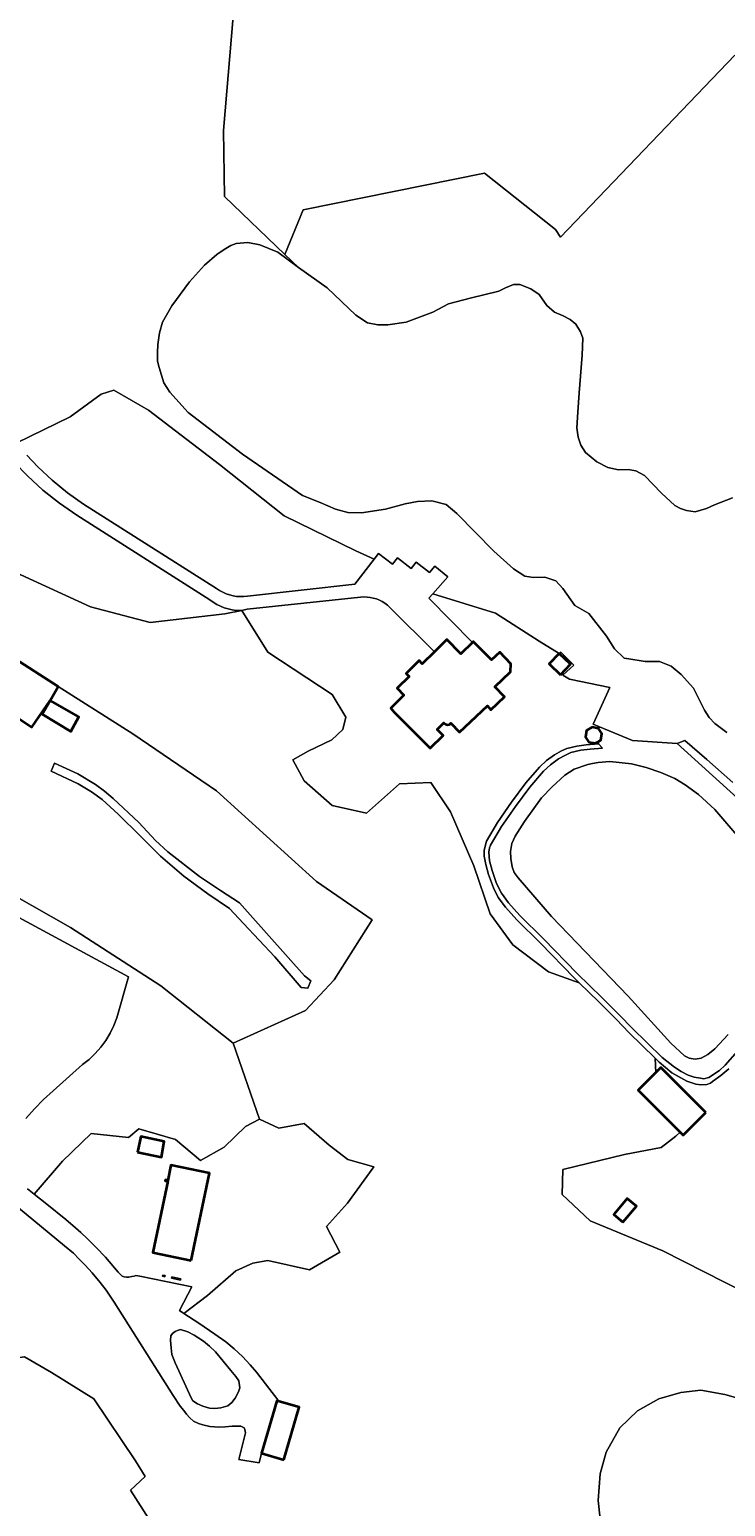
# Model space of a CAD drawing. Header units: metres. Extents: x 152737 to 157444, y 374779 to 378487.
# Tile 52 of 95: x 154667 to 154835, y 377407 to 377763. Entities that reach past the tile are written whole.
import ezdxf
from ezdxf.enums import TextEntityAlignment as Align

# ---------------------------------------------------------------- set-up
doc = ezdxf.new("R2010")
doc.units = ezdxf.units.M
for name, color, linetype, lineweight in [('B-XX-GR-BEPLANTING_CULTUUR_BODEMBEDEKKER-GV', 90, 'Continuous', 18), ('B-XX-IE-TERREINAFSCHEIDING-GV', 210, 'Continuous', 18), ('B-XX-OG-BEBOUWING-GV', 7, 'Continuous', 35), ('B-XX-OG-BEBOUWING-T18', 10, 'Continuous', 18), ('B-XX-OG-BEBOUWING_SCHUUR-GV', 7, 'Continuous', 35), ('B-XX-OG-TERREIN_CULTUURSCHEIDING-GV', 7, 'Continuous', 18), ('B-XX-OG-WATER_MEER-GV', 140, 'Continuous', 18), ('B-XX-OG-WATER_SLOOT-GV', 120, 'Continuous', 18), ('B-XX-OG-WEG-GV', 7, 'Continuous', 18)]:
    doc.layers.add(name, color=color, linetype=linetype, lineweight=lineweight)
doc.styles.add('NLCS-ISO-M-T18', font='NLCS-ISO.ttf', dxfattribs={"height": 1.8})

msp = doc.modelspace()

# ---------------------------------------------------------------- linework, layer by layer
at = {"layer": 'B-XX-GR-BEPLANTING_CULTUUR_BODEMBEDEKKER-GV'}
for points in [[(154837.439, 377577.725), (154822.956, 377590.867), (154812.158, 377591.615), (154804.258, 377594.882), (154803.949, 377594.513), (154804.764, 377593.268), (154804.525, 377591.674), (154803.869, 377591.3), (154803.979, 377590.778), (154804.932, 377589.784), (154801.952, 377589.541), (154799.687, 377589.244), (154797.296, 377588.687), (154796.009, 377588.082), (154794.337, 377587.147), (154792.414, 377585.753), (154790.689, 377584.168), (154787.378, 377580.352), (154783.951, 377575.691), (154780.592, 377570.837), (154777.941, 377566.318), (154777.655, 377565.694), (154777.51, 377564.646), (154777.706, 377562.577), (154778.348, 377560.21), (154779.402, 377557.11), (154780.542, 377554.793), (154782.267, 377552.422), (154784.976, 377549.352), (154790.711, 377543.737), (154798.825, 377535.372), (154804.822, 377529.567), (154809.042, 377525.354), (154812.077, 377522.16), (154819.329, 377515.078), (154822.317, 377512.779), (154823.89, 377511.766), (154825.656, 377510.887), (154827.091, 377510.391), (154828.588, 377510.091), (154829.433, 377509.975), (154830.595, 377510.319), (154833.162, 377511.982), (154834.569, 377513.237), (154837.497, 377516.658)], [(154835.252, 377520.663), (154832.064, 377517.238), (154830.335, 377515.848), (154828.729, 377514.914), (154827.305, 377514.696), (154825.875, 377514.932), (154824.698, 377515.497), (154821.47, 377518.558), (154811.102, 377529.871), (154792.628, 377549.094), (154784.626, 377558.499), (154783.633, 377559.781), (154783.157, 377561.135), (154782.8, 377563.14), (154782.772, 377564.826), (154783.066, 377566.712), (154783.881, 377568.476), (154786.158, 377572.016), (154790.216, 377577.79), (154792.767, 377580.426), (154795.835, 377583.265), (154798.147, 377584.665), (154801.436, 377585.821), (154802.548, 377586.037), (154803.927, 377586.306), (154806.678, 377586.555), (154811.943, 377585.927), (154815.459, 377585.076), (154819.046, 377583.902), (154822.378, 377582.399), (154824.933, 377580.884), (154828.083, 377578.6), (154832.034, 377574.967), (154837.389, 377568.762)]]:
    msp.add_lwpolyline(points, dxfattribs=at)
at = {"layer": 'B-XX-IE-TERREINAFSCHEIDING-GV'}
for points in [[(154698.828, 377462.628), (154698.762, 377462.318), (154699.364, 377462.189), (154699.429, 377462.502)], [(154701.025, 377462.166), (154700.956, 377461.858), (154703.093, 377461.403), (154703.159, 377461.716)]]:
    msp.add_lwpolyline(points, close=True, dxfattribs=at)
at = {"layer": 'B-XX-OG-BEBOUWING-GV'}
for points in [[(154764.366, 377612.984), (154761.462, 377610.126), (154760.679, 377610.908), (154757.574, 377607.801), (154758.332, 377607.045), (154755.425, 377604.185), (154757.044, 377602.546), (154753.86, 377599.359), (154754.695, 377598.445), (154758.213, 377594.893), (154763.345, 377589.71), (154766.459, 377592.799), (154765.04, 377594.23), (154766.681, 377595.857), (154767.037, 377595.514), (154767.513, 377595.374), (154768.001, 377595.469), (154768.367, 377595.747), (154770.413, 377593.575), (154777.156, 377599.926), (154778.031, 377598.997), (154781.331, 377602.105), (154779.002, 377604.578), (154782.783, 377608.14), (154782.858, 377610.123), (154780.152, 377612.933), (154778.199, 377611.053), (154777.293, 377611.963), (154773.765, 377615.503), (154773.54, 377615.28), (154770.784, 377612.544), (154767.405, 377615.974)], [(154660.258, 377608.675), (154658.385, 377605.695), (154658.654, 377605.527), (154656.396, 377602.008), (154667.276, 377594.798), (154671.693, 377601.248), (154673.565, 377604.649), (154662.063, 377612.042), (154659.955, 377608.909)], [(154671.693, 377601.248), (154669.737, 377597.965), (154676.64, 377593.751), (154678.562, 377597.303)], [(154829.893, 377501.848), (154819.014, 377512.698), (154817.813, 377511.494), (154813.542, 377507.211), (154823.704, 377497.077), (154824.421, 377496.361)], [(154692.764, 377492.239), (154698.532, 377491.064), (154699.21, 377494.881), (154693.509, 377496.023)], [(154705.726, 377466.131), (154710.098, 377487.164), (154700.815, 377489.094), (154700.059, 377485.457), (154699.479, 377485.578), (154699.44, 377485.383), (154700.019, 377485.263), (154696.443, 377468.061)], [(154728.015, 377418.074), (154731.724, 377430.724), (154726.374, 377432.237), (154722.632, 377419.62)]]:
    msp.add_lwpolyline(points, close=True, dxfattribs=at)
at = {"layer": 'B-XX-OG-BEBOUWING_SCHUUR-GV'}
for points in [[(154794.772, 377607.449), (154797.227, 377609.985), (154794.522, 377612.604), (154792.066, 377610.067)], [(154803.869, 377591.3), (154804.525, 377591.674), (154804.764, 377593.268), (154803.949, 377594.513), (154802.42, 377594.819), (154801.109, 377594.003), (154800.87, 377592.41), (154801.684, 377591.231), (154803.212, 377590.925)], [(154809.835, 377475.391), (154813.113, 377479.243), (154810.922, 377481.106), (154807.644, 377477.254)]]:
    msp.add_lwpolyline(points, close=True, dxfattribs=at)
at = {"layer": 'B-XX-OG-TERREIN_CULTUURSCHEIDING-GV'}
for points in [[(154834.908, 377593.52), (154832.062, 377595.708), (154830.669, 377597.127), (154829.559, 377598.911), (154826.878, 377604.236), (154823.942, 377607.504), (154821.53, 377609.555), (154818.702, 377610.662), (154815.242, 377610.678), (154811.269, 377611.262), (154810.184, 377611.461), (154807.841, 377613.729), (154805.917, 377616.797), (154801.649, 377622.241), (154798.23, 377624.203), (154795.353, 377628.264), (154793.665, 377630.111), (154791.056, 377631.005), (154788.318, 377630.961), (154786.224, 377631.215), (154783.455, 377633.044), (154778.702, 377637.291), (154769.762, 377646.335), (154767.204, 377648.528), (154763.73, 377649.408), (154760.273, 377649.28), (154757.327, 377648.727), (154752.591, 377647.425), (154746.768, 377646.538), (154743.523, 377646.629), (154740.555, 377647.446), (154736.782, 377649.042), (154732.574, 377650.74), (154718.07, 377660.666), (154704.934, 377670.723), (154700.53, 377675.624), (154699.124, 377677.908), (154697.983, 377681.565), (154697.597, 377683.144), (154697.564, 377685.161), (154697.677, 377687.109), (154698.064, 377689.926), (154698.742, 377692.532), (154701.063, 377696.502), (154705.251, 377702.278), (154708.883, 377706.293), (154711.889, 377708.872), (154713.621, 377710.068), (154715.293, 377711.003), (154716.517, 377711.477), (154719.367, 377711.718), (154722.23, 377711.18), (154726.604, 377709.435), (154731.556, 377705.741), (154728.264, 377708.896), (154713.713, 377722.842), (154713.476, 377738.752), (154716.931, 377779.632)], [(154716.931, 377779.632), (154713.476, 377738.752), (154713.713, 377722.842), (154728.264, 377708.896), (154732.703, 377719.638), (154776.471, 377728.474), (154793.568, 377714.863), (154794.832, 377713), (154836.901, 377756.921)], [(154836.901, 377756.921), (154794.832, 377713), (154793.568, 377714.863), (154776.471, 377728.474), (154732.703, 377719.638), (154728.264, 377708.896), (154731.556, 377705.741), (154738.485, 377700.807), (154745.402, 377694.238), (154748.223, 377692.338), (154750.694, 377691.924), (154753.159, 377691.899), (154757.559, 377692.555), (154764.007, 377694.93), (154767.802, 377696.937), (154773.033, 377698.32), (154779.947, 377699.989), (154781.555, 377700.793), (154783.488, 377701.603), (154784.979, 377701.627), (154787.656, 377700.568), (154789.689, 377699.174), (154791.548, 377696.545), (154793.326, 377694.952), (154795.415, 377694.078), (154797.182, 377693.134), (154798.497, 377692.052), (154799.63, 377690.19), (154800.239, 377688.643), (154800.046, 377684.553), (154799.35, 377675.461), (154798.971, 377670.849), (154798.774, 377667.019), (154799.069, 377664.819), (154799.749, 377662.884), (154800.816, 377661.085), (154803.578, 377658.795), (154806.194, 377657.475), (154808.797, 377656.934), (154811.132, 377656.972), (154813.018, 377656.678), (154815.047, 377655.543), (154819.203, 377651.265), (154822.429, 377648.334), (154823.738, 377647.576), (154825.238, 377647.082), (154827.319, 377646.791), (154830.031, 377647.549), (154831.961, 377648.488), (154836.344, 377650.181)], [(154663.628, 377663.431), (154676.452, 377669.671), (154683.943, 377675.143), (154687.049, 377676.086), (154695.376, 377671.316), (154712.533, 377658.218), (154728.118, 377645.763), (154745.422, 377637.349), (154749.855, 377635.368), (154750.91, 377636.74), (154754.29, 377634.17), (154755.44, 377635.69), (154758.81, 377633.09), (154760.01, 377634.65), (154763.21, 377632.1), (154764.45, 377633.69), (154767.66, 377631.11), (154763.984, 377627.004), (154779.109, 377622.29), (154789.697, 377615.551), (154794.522, 377612.604), (154794.867, 377612.947), (154797.988, 377609.804), (154795.391, 377607.398), (154797, 377606.394), (154806.751, 377604.384), (154802.728, 377595.514), (154804.258, 377594.882), (154812.158, 377591.615), (154822.956, 377590.867), (154824.84, 377591.566), (154830.154, 377586.971), (154836.374, 377581.498)], [(154666.057, 377660.429), (154668.698, 377657.612), (154672.184, 377654.37), (154675.872, 377651.359), (154679.746, 377648.592), (154711.8, 377628.25), (154712.535, 377627.768), (154713.307, 377627.349), (154714.113, 377626.997), (154714.945, 377626.715), (154715.799, 377626.505), (154716.667, 377626.367), (154717.543, 377626.304), (154718.422, 377626.315), (154719.297, 377626.4), (154745.22, 377629.34), (154749.855, 377635.368), (154745.422, 377637.349), (154728.118, 377645.763), (154712.533, 377658.218), (154695.376, 377671.316), (154687.049, 377676.086), (154683.943, 377675.143), (154676.452, 377669.671), (154663.628, 377663.431)], [(154884.253, 377435.607), (154819.51, 377468.443), (154802.002, 377475.739), (154795.21, 377482.094), (154795.335, 377488.116), (154810.214, 377491.702), (154819.105, 377493.407), (154822.627, 377496.14), (154823.704, 377497.077), (154813.542, 377507.211), (154817.813, 377511.494), (154817.656, 377514.932), (154811.338, 377521.103), (154808.303, 377524.297), (154804.083, 377528.51), (154799.309, 377533.131), (154791.886, 377535.771), (154783.307, 377542.32), (154777.835, 377549.811), (154773.857, 377561.34), (154768.294, 377574.403), (154763.497, 377581.46), (154755.923, 377581.114), (154748.011, 377574.074), (154739.732, 377575.946), (154732.947, 377581.855), (154730.189, 377586.938), (154733.946, 377589.006), (154739.66, 377591.782), (154742.321, 377594.261), (154742.997, 377597.237), (154739.743, 377602.7), (154724.193, 377612.926), (154717.917, 377622.992), (154713.788, 377622.121), (154695.763, 377620.044), (154681.433, 377623.824), (154664.586, 377631.577)], [(154698.355, 377532.416), (154676.605, 377546.501), (154643.25, 377565.394), (154632.818, 377586.502), (154623.989, 377600.848), (154612.936, 377596.043), (154607.809, 377598.622), (154605.507, 377604.442), (154604.044, 377609.391), (154605.013, 377616.854), (154614.308, 377627.862), (154615.672, 377627.598), (154617.366, 377627.961), (154617.79, 377628.928)], [(154617.79, 377628.928), (154617.366, 377627.961), (154615.672, 377627.598), (154614.308, 377627.862), (154605.013, 377616.854), (154604.044, 377609.391), (154605.507, 377604.442), (154607.809, 377598.622), (154612.936, 377596.043), (154623.989, 377600.848), (154632.818, 377586.502), (154643.25, 377565.394), (154676.605, 377546.501), (154698.355, 377532.416), (154715.783, 377518.604), (154733.317, 377526.459), (154740.233, 377533.827)], [(154662.063, 377612.042), (154673.565, 377604.649), (154691.58, 377593.238), (154711.789, 377579.477), (154735.962, 377557.548), (154749.363, 377548.307), (154740.233, 377533.827), (154733.317, 377526.459), (154715.783, 377518.604), (154722.199, 377500.258), (154726.848, 377498.027), (154732.979, 377499.201), (154738.984, 377493.932), (154743.455, 377490.53), (154749.728, 377488.729), (154743.388, 377479.926), (154738.317, 377474.323), (154741.529, 377468.163), (154734.238, 377463.856), (154724.153, 377466.128), (154720.601, 377465.465), (154716.482, 377463.667), (154709.664, 377457.704), (154703.954, 377453.382), (154707.533, 377451.016), (154711.398, 377448.32), (154714.055, 377446.487), (154716.077, 377444.795), (154718.076, 377442.962), (154719.886, 377440.964), (154721.485, 377439.155), (154726.587, 377432.536), (154726.374, 377432.237), (154731.724, 377430.724), (154728.015, 377418.074), (154722.632, 377419.62), (154722.096, 377417.285), (154717.206, 377418.154), (154718.781, 377424.523), (154718.64, 377425.369), (154718.499, 377425.721), (154717.699, 377426.191), (154715.582, 377426.17), (154713.921, 377425.979), (154712.264, 377425.95), (154711.323, 377425.98), (154710.191, 377426.083), (154708.486, 377426.509), (154707.472, 377426.832), (154706.266, 377427.361), (154705.369, 377428.169), (154704.546, 377429.08), (154703.885, 377429.917), (154703.061, 377430.975), (154701.359, 377433.549), (154687.09, 377456.091), (154685.211, 377458.981), (154683.742, 377460.787), (154681.78, 377463.19), (154680.142, 377464.972), (154678.673, 377466.488), (154677.275, 377467.861), (154675.131, 377469.667), (154664.037, 377478.834)], [(154740.233, 377533.827), (154749.363, 377548.307), (154735.962, 377557.548), (154711.789, 377579.477), (154691.58, 377593.238), (154673.565, 377604.649), (154671.693, 377601.248), (154667.276, 377594.798), (154656.396, 377602.008)], [(154659.146, 377551.504), (154690.568, 377534.54), (154687.719, 377524.7), (154687.005, 377522.801), (154686.122, 377520.973), (154685.08, 377519.232), (154683.885, 377517.591), (154682.548, 377516.065), (154681.079, 377514.664), (154679.491, 377513.401), (154672.424, 377507.093), (154670.091, 377504.983), (154667.887, 377502.738), (154665.822, 377500.365)], [(154665.822, 377500.365), (154667.887, 377502.738), (154670.091, 377504.983), (154672.424, 377507.093), (154679.491, 377513.401), (154681.079, 377514.664), (154682.548, 377516.065), (154683.885, 377517.591), (154685.08, 377519.232), (154686.122, 377520.973), (154687.005, 377522.801), (154687.719, 377524.7), (154690.568, 377534.54), (154659.146, 377551.504)], [(154666.188, 377483.418), (154667.782, 377482.172), (154674.658, 377490.13), (154681.531, 377496.733), (154690.539, 377495.799), (154693.075, 377497.867), (154701.883, 377495.332), (154707.948, 377490.225), (154713.661, 377493.489), (154718.769, 377498.472), (154722.199, 377500.258), (154715.783, 377518.604), (154698.355, 377532.416)], [(154835.416, 377512.349), (154833.495, 377510.761), (154831.508, 377509.301), (154830.996, 377508.904), (154830.092, 377508.63), (154828.667, 377508.542), (154827.432, 377508.651), (154825.28, 377509.395), (154821.68, 377511.412), (154818.589, 377514.021), (154817.656, 377514.932), (154817.813, 377511.494), (154819.014, 377512.698), (154829.893, 377501.848), (154824.421, 377496.361), (154823.704, 377497.077), (154822.627, 377496.14), (154819.105, 377493.407), (154810.214, 377491.702), (154795.335, 377488.116), (154795.21, 377482.094), (154802.002, 377475.739), (154819.51, 377468.443), (154884.253, 377435.607)], [(154642.21, 377394.637), (154625.659, 377412.591), (154625.025, 377417.066), (154641.32, 377432.189), (154655.475, 377441.454), (154665.493, 377442.867), (154671.975, 377439.099), (154682.229, 377432.74), (154692.247, 377417.784), (154694.604, 377414.015), (154691.068, 377410.718), (154700.497, 377395.998)], [(154838.909, 377367.529), (154832.186, 377362.767), (154827.167, 377359.212), (154825.946, 377355.913), (154822.976, 377347.892), (154817.581, 377347.805), (154816.576, 377345.593), (154799.754, 377353.237), (154801.123, 377356.249), (154796.446, 377358.374), (154797.313, 377360.281), (154794.509, 377368.682), (154806.068, 377388.248), (154803.868, 377408.215), (154804.356, 377414.622), (154805.812, 377419.861), (154809.154, 377425.722), (154813.354, 377429.82), (154818.521, 377432.748), (154823.829, 377434.256), (154828.679, 377434.809), (154834.502, 377433.837), (154839.861, 377432.265)], [(154839.861, 377432.265), (154834.502, 377433.837), (154828.679, 377434.809), (154823.829, 377434.256), (154818.521, 377432.748), (154813.354, 377429.82), (154809.154, 377425.722), (154805.812, 377419.861), (154804.356, 377414.622), (154803.868, 377408.215), (154806.068, 377388.248), (154794.509, 377368.682), (154797.313, 377360.281), (154800.819, 377367.997), (154822.318, 377358.228), (154817.581, 377347.805), (154822.976, 377347.892), (154825.946, 377355.913), (154827.167, 377359.212), (154832.186, 377362.767), (154838.909, 377367.529)]]:
    msp.add_lwpolyline(points, dxfattribs=at)
for points in [[(154715.586, 377623.122), (154714.618, 377623.334), (154713.671, 377623.626), (154712.752, 377623.995), (154711.866, 377624.44), (154711.02, 377624.956), (154710.22, 377625.54), (154678.065, 377645.983), (154673.89, 377648.854), (154669.928, 377652.013), (154666.198, 377655.442), (154665.14, 377656.517), (154664.118, 377657.626), (154658.019, 377651.535), (154653.673, 377644.553), (154656.237, 377637.684), (154664.586, 377631.577), (154681.433, 377623.824), (154695.763, 377620.044), (154713.788, 377622.121), (154717.917, 377622.992), (154716.568, 377622.99)], [(154761.462, 377610.126), (154764.366, 377612.984), (154753.631, 377623.701), (154753.06, 377624.222), (154752.445, 377624.691), (154751.791, 377625.103), (154751.103, 377625.455), (154750.386, 377625.744), (154749.646, 377625.969), (154748.889, 377626.127), (154748.121, 377626.217), (154747.349, 377626.238), (154746.577, 377626.191), (154719.239, 377623.27), (154717.917, 377622.992), (154724.193, 377612.926), (154739.743, 377602.7), (154742.997, 377597.237), (154742.321, 377594.261), (154739.66, 377591.782), (154733.946, 377589.006), (154730.189, 377586.938), (154732.947, 377581.855), (154739.732, 377575.946), (154748.011, 377574.074), (154755.923, 377581.114), (154763.497, 377581.46), (154768.294, 377574.403), (154773.857, 377561.34), (154777.835, 377549.811), (154783.307, 377542.32), (154791.886, 377535.771), (154799.309, 377533.131), (154798.086, 377534.315), (154789.972, 377542.68), (154784.237, 377548.295), (154781.528, 377551.365), (154779.803, 377553.736), (154778.663, 377556.053), (154777.443, 377559.276), (154776.82, 377561.666), (154776.398, 377563.67), (154776.374, 377565.162), (154776.988, 377567.312), (154779.639, 377571.831), (154782.998, 377576.685), (154786.425, 377581.346), (154789.736, 377585.162), (154791.461, 377586.747), (154793.384, 377588.141), (154795.056, 377589.076), (154796.343, 377589.681), (154798.734, 377590.238), (154800.999, 377590.535), (154803.979, 377590.778), (154803.869, 377591.3), (154804.525, 377591.674), (154804.764, 377593.268), (154803.949, 377594.513), (154804.258, 377594.882), (154802.728, 377595.514), (154806.751, 377604.384), (154797, 377606.394), (154795.391, 377607.398), (154797.988, 377609.804), (154794.867, 377612.947), (154794.522, 377612.604), (154789.697, 377615.551), (154779.109, 377622.29), (154763.984, 377627.004), (154763.04, 377625.95), (154773.54, 377615.28), (154773.765, 377615.503), (154777.293, 377611.963), (154778.199, 377611.053), (154780.152, 377612.933), (154782.858, 377610.123), (154782.783, 377608.14), (154779.002, 377604.578), (154781.331, 377602.105), (154778.031, 377598.997), (154777.156, 377599.926), (154770.413, 377593.575), (154768.367, 377595.747), (154768.001, 377595.469), (154767.513, 377595.374), (154767.037, 377595.514), (154766.681, 377595.857), (154765.04, 377594.23), (154766.459, 377592.799), (154763.345, 377589.71), (154758.213, 377594.893), (154754.695, 377598.445), (154753.86, 377599.359), (154757.044, 377602.546), (154755.425, 377604.185), (154758.332, 377607.045), (154757.574, 377607.801), (154760.679, 377610.908)], [(154671.693, 377601.248), (154678.562, 377597.303), (154676.64, 377593.751), (154669.737, 377597.965)], [(154678.329, 377583.541), (154682.601, 377580.946), (154684.736, 377579.356), (154686.872, 377577.64), (154693.027, 377571.781), (154697.09, 377567.449), (154700.042, 377564.757), (154707.717, 377558.82), (154712.735, 377555.39), (154717.347, 377552.403), (154719.961, 377549.545), (154733.055, 377534.853), (154734.552, 377533.587), (154733.803, 377531.802), (154732.248, 377532.032), (154725.912, 377539.401), (154718.309, 377547.404), (154714.91, 377551.088), (154709.726, 377554.6), (154703.909, 377558.861), (154698.264, 377563.697), (154693.425, 377568.475), (154688.068, 377573.829), (154684.247, 377577.38), (154681.655, 377579.222), (154678.429, 377581.179), (154671.926, 377584.171), (154672.676, 377586.094)], [(154688.089, 377463.283), (154688.7, 377462.672), (154689.029, 377462.366), (154689.499, 377462.178), (154690.087, 377462.131), (154690.628, 377462.108), (154691.357, 377462.249), (154691.945, 377462.39), (154692.368, 377462.484), (154693.308, 377462.366), (154705.84, 377459.758), (154702.878, 377454.094), (154703.954, 377453.382), (154709.664, 377457.704), (154716.482, 377463.667), (154720.601, 377465.465), (154724.153, 377466.128), (154734.238, 377463.856), (154741.529, 377468.163), (154738.317, 377474.323), (154743.388, 377479.926), (154749.728, 377488.729), (154743.455, 377490.53), (154738.984, 377493.932), (154732.979, 377499.201), (154726.848, 377498.027), (154722.199, 377500.258), (154718.769, 377498.472), (154713.661, 377493.489), (154707.948, 377490.225), (154701.883, 377495.332), (154693.075, 377497.867), (154690.539, 377495.799), (154681.531, 377496.733), (154674.658, 377490.13), (154667.782, 377482.172), (154670.837, 377479.761), (154675.453, 377476.059), (154677.758, 377474.038), (154679.098, 377472.863), (154680.673, 377471.382), (154682.789, 377469.291), (154684.999, 377466.964)], [(154698.532, 377491.064), (154692.764, 377492.239), (154693.509, 377496.023), (154699.21, 377494.881)], [(154710.098, 377487.164), (154705.726, 377466.131), (154696.443, 377468.061), (154700.019, 377485.263), (154699.44, 377485.383), (154699.479, 377485.578), (154700.059, 377485.457), (154700.815, 377489.094)], [(154698.762, 377462.318), (154698.828, 377462.628), (154699.429, 377462.502), (154699.364, 377462.189)], [(154700.956, 377461.858), (154701.025, 377462.166), (154703.159, 377461.716), (154703.093, 377461.403)], [(154708.662, 377446.656), (154706.383, 377448.086), (154704.846, 377448.933), (154703.097, 377449.463), (154702.373, 377449.215), (154701.841, 377448.97), (154701.166, 377448.54), (154700.777, 377447.927), (154700.674, 377446.842), (154700.899, 377445.083), (154701.063, 377443.487), (154701.844, 377441.472), (154705.692, 377433.003), (154706.122, 377432.287), (154707.228, 377431.509), (154708.538, 377430.957), (154710.134, 377430.527), (154711.424, 377430.405), (154712.836, 377430.589), (154714.514, 377431.059), (154715.537, 377431.876), (154716.318, 377432.943), (154717.125, 377434.453), (154717.464, 377435.39), (154717.203, 377437.056), (154716.453, 377438.18), (154715.287, 377439.557), (154713.379, 377441.835), (154711.577, 377444.06), (154710.093, 377445.49)], [(154642.21, 377394.637), (154658.771, 377376.123), (154675.726, 377358.6), (154691.561, 377374.055), (154687.743, 377377.967), (154695.898, 377385.926), (154697.494, 377387.484), (154698.57, 377390.535), (154699.772, 377393.943), (154700.497, 377395.998), (154691.068, 377410.718), (154694.604, 377414.015), (154692.247, 377417.784), (154682.229, 377432.74), (154671.975, 377439.099), (154665.493, 377442.867), (154655.475, 377441.454), (154641.32, 377432.189), (154625.025, 377417.066), (154625.659, 377412.591)]]:
    msp.add_lwpolyline(points, close=True, dxfattribs=at)
at = {"layer": 'B-XX-OG-WATER_MEER-GV'}
for points in [[(154836.344, 377650.181), (154831.961, 377648.488), (154830.031, 377647.549), (154827.319, 377646.791), (154825.238, 377647.082), (154823.738, 377647.576), (154822.429, 377648.334), (154819.203, 377651.265), (154815.047, 377655.543), (154813.018, 377656.678), (154811.132, 377656.972), (154808.797, 377656.934), (154806.194, 377657.475), (154803.578, 377658.795), (154800.816, 377661.085), (154799.749, 377662.884), (154799.069, 377664.819), (154798.774, 377667.019), (154798.971, 377670.849), (154799.35, 377675.461), (154800.046, 377684.553), (154800.239, 377688.643), (154799.63, 377690.19), (154798.497, 377692.052), (154797.182, 377693.134), (154795.415, 377694.078), (154793.326, 377694.952), (154791.548, 377696.545), (154789.689, 377699.174), (154787.656, 377700.568), (154784.979, 377701.627), (154783.488, 377701.603), (154781.555, 377700.793), (154779.947, 377699.989), (154773.033, 377698.32), (154767.802, 377696.937), (154764.007, 377694.93), (154757.559, 377692.555), (154753.159, 377691.899), (154750.694, 377691.924), (154748.223, 377692.338), (154745.402, 377694.238), (154738.485, 377700.807), (154731.556, 377705.741), (154726.604, 377709.435), (154722.23, 377711.18), (154719.367, 377711.718), (154716.517, 377711.477), (154715.293, 377711.003), (154713.621, 377710.068), (154711.889, 377708.872), (154708.883, 377706.293), (154705.251, 377702.278), (154701.063, 377696.502), (154698.742, 377692.532), (154698.064, 377689.926), (154697.677, 377687.109), (154697.564, 377685.161), (154697.597, 377683.144), (154697.983, 377681.565), (154699.124, 377677.908), (154700.53, 377675.624), (154704.934, 377670.723), (154718.07, 377660.666), (154732.574, 377650.74), (154736.782, 377649.042), (154740.555, 377647.446), (154743.523, 377646.629), (154746.768, 377646.538), (154752.591, 377647.425), (154757.327, 377648.727), (154760.273, 377649.28), (154763.73, 377649.408), (154767.204, 377648.528), (154769.762, 377646.335), (154778.702, 377637.291), (154783.455, 377633.044), (154786.224, 377631.215), (154788.318, 377630.961), (154791.056, 377631.005), (154793.665, 377630.111), (154795.353, 377628.264), (154798.23, 377624.203), (154801.649, 377622.241), (154805.917, 377616.797), (154807.841, 377613.729), (154810.184, 377611.461), (154811.269, 377611.262), (154815.242, 377610.678), (154818.702, 377610.662), (154821.53, 377609.555), (154823.942, 377607.504), (154826.878, 377604.236), (154829.559, 377598.911), (154830.669, 377597.127), (154832.062, 377595.708), (154834.908, 377593.52)], [(154837.389, 377568.762), (154832.034, 377574.967), (154828.083, 377578.6), (154824.933, 377580.884), (154822.378, 377582.399), (154819.046, 377583.902), (154815.459, 377585.076), (154811.943, 377585.927), (154806.678, 377586.555), (154803.927, 377586.306), (154802.548, 377586.037), (154801.436, 377585.821), (154798.147, 377584.665), (154795.835, 377583.265), (154792.767, 377580.426), (154790.216, 377577.79), (154786.158, 377572.016), (154783.881, 377568.476), (154783.066, 377566.712), (154782.772, 377564.826), (154782.8, 377563.14), (154783.157, 377561.135), (154783.633, 377559.781), (154784.626, 377558.499), (154792.628, 377549.094), (154811.102, 377529.871), (154821.47, 377518.558), (154824.698, 377515.497), (154825.875, 377514.932), (154827.305, 377514.696), (154828.729, 377514.914), (154830.335, 377515.848), (154832.064, 377517.238), (154835.252, 377520.663)]]:
    msp.add_lwpolyline(points, dxfattribs=at)
at = {"layer": 'B-XX-OG-WATER_SLOOT-GV'}
msp.add_lwpolyline([(154682.601, 377580.946), (154678.329, 377583.541), (154672.676, 377586.094), (154671.926, 377584.171), (154678.429, 377581.179), (154681.655, 377579.222), (154684.247, 377577.38), (154688.068, 377573.829), (154693.425, 377568.475), (154698.264, 377563.697), (154703.909, 377558.861), (154709.726, 377554.6), (154714.91, 377551.088), (154718.309, 377547.404), (154725.912, 377539.401), (154732.248, 377532.032), (154733.803, 377531.802), (154734.552, 377533.587), (154733.055, 377534.853), (154719.961, 377549.545), (154717.347, 377552.403), (154712.735, 377555.39), (154707.717, 377558.82), (154700.042, 377564.757), (154697.09, 377567.449), (154693.027, 377571.781), (154686.872, 377577.64), (154684.736, 377579.356)], close=True, dxfattribs=at)
at = {"layer": 'B-XX-OG-WEG-GV'}
for points in [[(154666.198, 377655.442), (154669.928, 377652.013), (154673.89, 377648.854), (154678.065, 377645.983), (154710.22, 377625.54), (154711.02, 377624.956), (154711.866, 377624.44), (154712.752, 377623.995), (154713.671, 377623.626), (154714.618, 377623.334), (154715.586, 377623.122), (154716.568, 377622.99), (154717.917, 377622.992), (154719.239, 377623.27), (154746.577, 377626.191), (154747.349, 377626.238), (154748.121, 377626.217), (154748.889, 377626.127), (154749.646, 377625.969), (154750.386, 377625.744), (154751.103, 377625.455), (154751.791, 377625.103), (154752.445, 377624.691), (154753.06, 377624.222), (154753.631, 377623.701), (154764.366, 377612.984), (154767.405, 377615.974), (154770.784, 377612.544), (154773.54, 377615.28), (154763.04, 377625.95), (154763.984, 377627.004), (154767.66, 377631.11), (154764.45, 377633.69), (154763.21, 377632.1), (154760.01, 377634.65), (154758.81, 377633.09), (154755.44, 377635.69), (154754.29, 377634.17), (154750.91, 377636.74), (154749.855, 377635.368), (154745.22, 377629.34), (154719.297, 377626.4), (154718.422, 377626.315), (154717.543, 377626.304), (154716.667, 377626.367), (154715.799, 377626.505), (154714.945, 377626.715), (154714.113, 377626.997), (154713.307, 377627.349), (154712.535, 377627.768), (154711.8, 377628.25), (154679.746, 377648.592), (154675.872, 377651.359), (154672.184, 377654.37), (154668.698, 377657.612), (154666.057, 377660.429)], [(154837.497, 377516.658), (154834.569, 377513.237), (154833.162, 377511.982), (154830.595, 377510.319), (154829.433, 377509.975), (154828.588, 377510.091), (154827.091, 377510.391), (154825.656, 377510.887), (154823.89, 377511.766), (154822.317, 377512.779), (154819.329, 377515.078), (154812.077, 377522.16), (154809.042, 377525.354), (154804.822, 377529.567), (154798.825, 377535.372), (154790.711, 377543.737), (154784.976, 377549.352), (154782.267, 377552.422), (154780.542, 377554.793), (154779.402, 377557.11), (154778.348, 377560.21), (154777.706, 377562.577), (154777.51, 377564.646), (154777.655, 377565.694), (154777.941, 377566.318), (154780.592, 377570.837), (154783.951, 377575.691), (154787.378, 377580.352), (154790.689, 377584.168), (154792.414, 377585.753), (154794.337, 377587.147), (154796.009, 377588.082), (154797.296, 377588.687), (154799.687, 377589.244), (154801.952, 377589.541), (154804.932, 377589.784), (154803.979, 377590.778), (154800.999, 377590.535), (154798.734, 377590.238), (154796.343, 377589.681), (154795.056, 377589.076), (154793.384, 377588.141), (154791.461, 377586.747), (154789.736, 377585.162), (154786.425, 377581.346), (154782.998, 377576.685), (154779.639, 377571.831), (154776.988, 377567.312), (154776.374, 377565.162), (154776.398, 377563.67), (154776.82, 377561.666), (154777.443, 377559.276), (154778.663, 377556.053), (154779.803, 377553.736), (154781.528, 377551.365), (154784.237, 377548.295), (154789.972, 377542.68), (154798.086, 377534.315), (154799.309, 377533.131), (154804.083, 377528.51), (154808.303, 377524.297), (154811.338, 377521.103), (154817.656, 377514.932), (154818.589, 377514.021), (154821.68, 377511.412), (154825.28, 377509.395), (154827.432, 377508.651), (154828.667, 377508.542), (154830.092, 377508.63), (154830.996, 377508.904), (154831.508, 377509.301), (154833.495, 377510.761), (154835.416, 377512.349)], [(154836.374, 377581.498), (154830.154, 377586.971), (154824.84, 377591.566), (154822.956, 377590.867), (154837.439, 377577.725)], [(154664.037, 377478.834), (154675.131, 377469.667), (154677.275, 377467.861), (154678.673, 377466.488), (154680.142, 377464.972), (154681.78, 377463.19), (154683.742, 377460.787), (154685.211, 377458.981), (154687.09, 377456.091), (154701.359, 377433.549), (154703.061, 377430.975), (154703.885, 377429.917), (154704.546, 377429.08), (154705.369, 377428.169), (154706.266, 377427.361), (154707.472, 377426.832), (154708.486, 377426.509), (154710.191, 377426.083), (154711.323, 377425.98), (154712.264, 377425.95), (154713.921, 377425.979), (154715.582, 377426.17), (154717.699, 377426.191), (154718.499, 377425.721), (154718.64, 377425.369), (154718.781, 377424.523), (154717.206, 377418.154), (154722.096, 377417.285), (154722.632, 377419.62), (154726.374, 377432.237), (154726.587, 377432.536), (154721.485, 377439.155), (154719.886, 377440.964), (154718.076, 377442.962), (154716.077, 377444.795), (154714.055, 377446.487), (154711.398, 377448.32), (154707.533, 377451.016), (154703.954, 377453.382), (154702.878, 377454.094), (154705.84, 377459.758), (154693.308, 377462.366), (154692.368, 377462.484), (154691.945, 377462.39), (154691.357, 377462.249), (154690.628, 377462.108), (154690.087, 377462.131), (154689.499, 377462.178), (154689.029, 377462.366), (154688.7, 377462.672), (154688.089, 377463.283), (154684.999, 377466.964), (154682.789, 377469.291), (154680.673, 377471.382), (154679.098, 377472.863), (154677.758, 377474.038), (154675.453, 377476.059), (154670.837, 377479.761), (154667.782, 377482.172), (154666.188, 377483.418)]]:
    msp.add_lwpolyline(points, dxfattribs=at)
msp.add_lwpolyline([(154706.383, 377448.086), (154708.662, 377446.656), (154710.093, 377445.49), (154711.577, 377444.06), (154713.379, 377441.835), (154715.287, 377439.557), (154716.453, 377438.18), (154717.203, 377437.056), (154717.464, 377435.39), (154717.125, 377434.453), (154716.318, 377432.943), (154715.537, 377431.876), (154714.514, 377431.059), (154712.836, 377430.589), (154711.424, 377430.405), (154710.134, 377430.527), (154708.538, 377430.957), (154707.228, 377431.509), (154706.122, 377432.287), (154705.692, 377433.003), (154701.844, 377441.472), (154701.063, 377443.487), (154700.899, 377445.083), (154700.674, 377446.842), (154700.777, 377447.927), (154701.166, 377448.54), (154701.841, 377448.97), (154702.373, 377449.215), (154703.097, 377449.463), (154704.846, 377448.933)], close=True, dxfattribs=at)

# ---------------------------------------------------------------- texts
at = {"layer": 'B-XX-OG-BEBOUWING-T18', "style": 'NLCS-ISO-M-T18'}
msp.add_text('125', height=0.0018, rotation=43.3, dxfattribs=at).set_placement((154763.26, 377607.844), align=Align.MIDDLE_CENTER)

doc.saveas('drawing.dxf')
